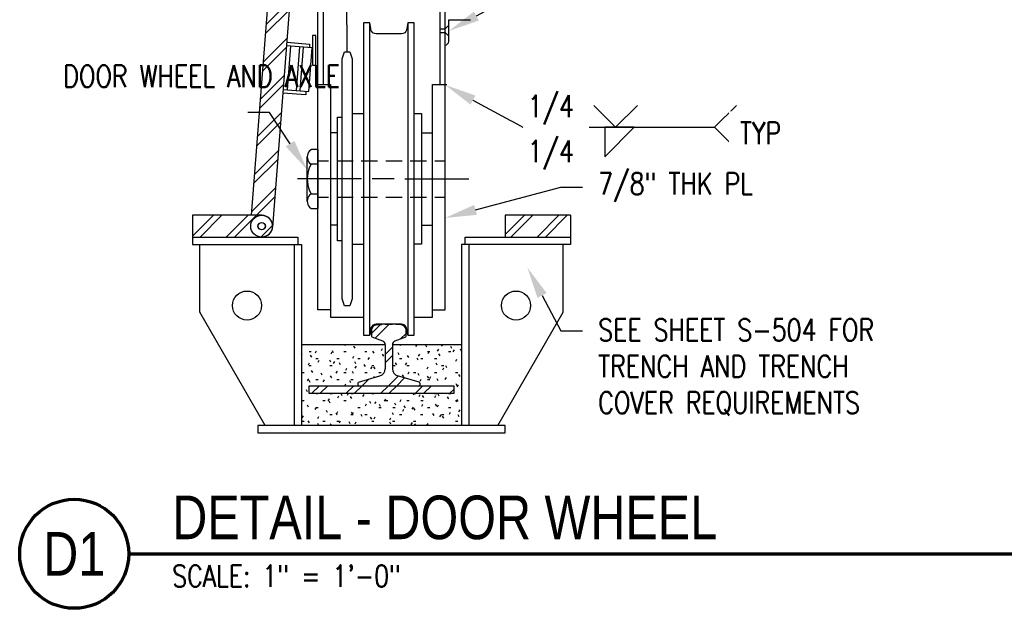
# Model space of a CAD drawing. Header units: inches. Extents: x -25 to 869, y 6 to 168.
# Tile 1 of 11: x -25 to 43, y 79 to 120. Entities that reach past the tile are written whole.
import ezdxf
from ezdxf import colors
from ezdxf.entities.mleader import LeaderData, LeaderLine
from ezdxf.enums import TextEntityAlignment as Align
from ezdxf.math import Vec2, Vec3

# ---------------------------------------------------------------- set-up
doc = ezdxf.new("R2010")
doc.units = ezdxf.units.IN
doc.header["$MEASUREMENT"] = 0
for name, color, linetype in [('A-ANNO-NOTE', 2, 'Continuous'), ('A-DETL-MEDM', 3, 'Continuous'), ('A-DETL-THIN', 1, 'Continuous'), ('A-WALL-PATT', 8, 'Continuous'), ('M-DETL-PATT', 1, 'Continuous'), ('S-ANNO-NOTE', 2, 'Continuous'), ('S-ANNO-SYMB', 2, 'Continuous')]:
    doc.layers.add(name, color=color, linetype=linetype)
doc.styles.add('Annotative', font='romans.shx', dxfattribs={"width": 0.8, "height": 0.125})
doc.styles.add('Arial', font='romans.shx', dxfattribs={"width": 0.8})
doc.styles.add('TITLES', font='swiss.ttf', dxfattribs={"width": 0.8, "height": 0.25})
pattern_1 = [(45, (-85.1276, -2.9779), (-1.18794, 1.18794), []), (45, (-85.1276, -1.1779), (-1.18794, 1.18794), [])]

# ---------------------------------------------------------------- blocks, each defined once
blk = doc.blocks.new('HDR-Si_Weld-Symbol - Both-1969930-DETAIL - DOOR WHEEL')
at = {"layer": 'A-ANNO-NOTE'}
for p, q in [((-0.0312, 0.125), (0.0938, 0)), ((0.0938, 0), (0.2188, 0.125)), ((0.6609, 0), (0.7859, 0.125)), ((-0.4375, 0), (0.6609, 0)), ((0.0313, -0.1691), (0.2004, 0)), ((0.0313, 0), (0.0313, -0.1691)), ((0.2004, 0), (0.0313, 0)), ((0.6609, 0), (0.7859, -0.125))]:
    blk.add_line(p, q, dxfattribs=at)
blk = doc.blocks.new('*U16')
at = {"linetype": 'Continuous', "lineweight": 70}
blk.add_line((1.125, 0.625), (11.625, 0.625), dxfattribs=at)
at = {"lineweight": 70}
blk.add_circle((0.8125, 0.625), 0.3125, dxfattribs=at)
at = {"style": 'Arial'}
blk.add_attdef('DRAWING_AREA_TITLE', text='', height=0.1875, dxfattribs=at).set_placement((1.3743, 0.6339), align=Align.BOTTOM_LEFT)
blk.add_attdef('X#', text='', height=0.1875, dxfattribs=at).set_placement((0.8125, 0.625), align=Align.MIDDLE_CENTER)
blk.add_attdef('SCALE:', text='', height=0.0938, dxfattribs=at).set_placement((1.3743, 0.5606), align=Align.TOP_LEFT)

msp = doc.modelspace()

# ---------------------------------------------------------------- hatches: boundary and pattern name
at = {"layer": 'A-WALL-PATT', "lineweight": -3}
h = msp.add_hatch(dxfattribs=at)
h.set_pattern_fill('FP_1', color=8, style=0, pattern_type=2)
h.set_pattern_definition([(0, (-85.1276, -2.9779), (1.92, 0.48), [0.1584, -1.282, 0.1584, -1.282, -7.68]), (0, (-85.1276, -2.9779), (1.92, 0.48), [-2.88, 0.1584, -2.722, 0.1584, -1.282, -3.36]), (0, (-85.1276, -2.9779), (1.92, 0.48), [-7.2, 0.1584, -0.8016, 0.1584, -2.242]), (120, (-84.4076, -2.7379), (-1.3756922, 1.4227688), [0.1584, -1.282, 0.1584, -1.282, -7.68]), (120, (-84.4076, -2.7379), (-1.3756922, 1.4227688), [-2.88, 0.1584, -2.722, 0.1584, -1.282, -3.36]), (120, (-84.4076, -2.7379), (-1.3756922, 1.4227688), [-7.2, 0.1584, -0.8016, 0.1584, -2.242]), (240, (-84.1676, -1.7779), (-0.5443078, -1.9027688), [0.1584, -1.282, 0.1584, -1.282, -7.68]), (240, (-84.1676, -1.7779), (-0.5443078, -1.9027688), [-2.88, 0.1584, -2.722, 0.1584, -1.282, -3.36]), (240, (-84.1676, -1.7779), (-0.5443078, -1.9027688), [-7.2, 0.1584, -0.8016, 0.1584, -2.242])])
h.paths.add_polyline_path([(1.4461, 91.772), (5.5086, 91.772), (5.5086, 97.3353), (0.7586, 97.3353), (0.7586, 95.6648), (0.775, 95.5377), (0.8232, 95.419), (0.8999, 95.3164), (1.0002, 95.2367), (1.1175, 95.1851), (2.6034, 94.7459), (2.6255, 94.7232), (2.6336, 94.6924), (2.6315, 94.5355), (2.6153, 94.5075), (2.5873, 94.4913), (2.5887, 94.4892), (5.0086, 94.4892), (5.0086, 93.9892), (-4.9914, 93.9892), (-4.9914, 94.4892), (-1.5715, 94.4919), (-1.5981, 94.5075), (-1.6143, 94.5355), (-1.6164, 94.5517), (-1.6143, 94.7083), (-1.5987, 94.736), (-1.5715, 94.7524), (-0.1003, 95.1851), (0.017, 95.2367), (0.1173, 95.3164), (0.194, 95.419), (0.2422, 95.5377), (0.2586, 95.6648), (0.2586, 97.3353), (-5.4914, 97.3353), (-5.4914, 91.772), (-3.0227, 91.772)])
at = {"layer": 'M-DETL-PATT', "lineweight": -3}
h = msp.add_hatch(dxfattribs=at)
h.set_pattern_fill('FP_2', color=8, style=0, pattern_type=2)
h.set_pattern_definition(pattern_1)
h.paths.add_polyline_path([(-7.486, 105.5294), (-6.2228, 121.7656), (-7.7182, 121.8819), (-8.9353, 106.2392), (-8.2307, 106.2392), (-8.0366, 106.2136), (-7.8557, 106.1387), (-7.7004, 106.0195), (-7.5812, 105.8642), (-7.5063, 105.6833), (-7.4891, 105.553)])
h = msp.add_hatch(dxfattribs=at)
h.set_pattern_fill('FP_2', color=8, style=0, pattern_type=2)
h.set_pattern_definition(pattern_1)
h.paths.add_polyline_path([(-12.9914, 104.7392), (-8.2307, 104.7392), (-8.0366, 104.7648), (-7.8557, 104.8397), (-7.7004, 104.9589), (-7.5812, 105.1142), (-7.5063, 105.2951), (-7.4807, 105.4892), (-7.5063, 105.6833), (-7.5812, 105.8642), (-7.7004, 106.0195), (-7.8557, 106.1387), (-8.0366, 106.2136), (-8.2307, 106.2392), (-12.9914, 106.2392), (-12.9914, 105.553)])
h.paths.add_polyline_path([(-8.2307, 105.2392), (-8.2954, 105.2477), (-8.3557, 105.2727), (-8.4075, 105.3124), (-8.4472, 105.3642), (-8.4722, 105.4245), (-8.4807, 105.4892), (-8.4722, 105.5539), (-8.4472, 105.6142), (-8.4075, 105.666), (-8.3557, 105.7057), (-8.2954, 105.7307), (-8.2307, 105.7392), (-8.166, 105.7307), (-8.1057, 105.7057), (-8.0539, 105.666), (-8.0142, 105.6142), (-7.9891, 105.553), (-7.9807, 105.4892), (-7.9892, 105.4245), (-8.0142, 105.3642), (-8.0539, 105.3124), (-8.1057, 105.2727), (-8.166, 105.2477)])
h = msp.add_hatch(dxfattribs=at)
h.set_pattern_fill('FP_2', color=8, style=0, pattern_type=2)
h.set_pattern_definition(pattern_1)
h.paths.add_polyline_path([(13.0086, 104.7392), (13.0086, 106.2392), (8.5086, 106.2392), (8.5086, 104.7392)])
h = msp.add_hatch(dxfattribs=at)
h.set_pattern_fill('FP_2', color=8, style=0, pattern_type=2)
h.set_pattern_definition(pattern_1)
h.paths.add_polyline_path([(-1.5539, 94.4892), (2.5873, 94.4913), (2.6024, 94.4976), (2.6252, 94.5204), (2.6336, 94.5517), (2.6336, 94.6924), (2.6255, 94.7232), (2.6034, 94.7459), (2.5887, 94.7524), (1.1175, 95.1851), (1.0002, 95.2367), (0.8999, 95.3164), (0.8232, 95.419), (0.775, 95.5377), (0.7586, 95.6648), (0.7586, 97.3353), (0.7657, 97.3946), (0.7867, 97.4505), (0.8204, 97.4998), (0.8648, 97.5398), (0.9174, 97.5681), (1.672, 97.8656), (1.6898, 97.8875), (1.6961, 97.9149), (1.6961, 98.3294), (1.6845, 98.4218), (1.6506, 98.5086), (1.5962, 98.5842), (1.525, 98.6442), (1.4411, 98.6847), (1.3499, 98.7033), (0.8835, 98.737), (0.7684, 98.7392), (0.1337, 98.737), (0.0187, 98.7304), (-0.3327, 98.7033), (-0.4239, 98.6847), (-0.5078, 98.6442), (-0.579, 98.5842), (-0.6334, 98.5086), (-0.6673, 98.4218), (-0.6789, 98.3054), (-0.6789, 97.9149), (-0.6649, 97.8755), (-0.6548, 97.8656), (-0.6293, 97.8537), (0.0998, 97.5681), (0.1524, 97.5398), (0.1968, 97.4998), (0.2305, 97.4505), (0.2515, 97.3946), (0.2586, 97.3353), (0.2586, 95.6648), (0.2422, 95.5377), (0.194, 95.419), (0.1173, 95.3164), (0.017, 95.2367), (-0.1003, 95.1851), (-1.5862, 94.7459), (-1.6083, 94.7232), (-1.6164, 94.6816), (-1.6143, 94.5355), (-1.608, 94.5204), (-1.5851, 94.4976), (-1.5701, 94.4913)])
h = msp.add_hatch(dxfattribs=at)
h.set_pattern_fill('FP_2', color=8, style=0, pattern_type=2)
h.set_pattern_definition(pattern_1)
h.paths.add_polyline_path([(-1.5539, 93.9892), (5.0086, 93.9892), (5.0086, 94.4892), (-4.9914, 94.4892), (-4.9914, 93.9892), (-1.6164, 93.9892)])

# ---------------------------------------------------------------- linework, layer by layer
at = {"layer": 'A-DETL-MEDM', "lineweight": -3}
for p, q in [((-0.6789, 98.3294), (-0.6789, 97.9149)), ((-0.3327, 98.7033), (0.0187, 98.7304)), ((0.2488, 98.7392), (0.7684, 98.7392)), ((1.3499, 98.7033), (0.9985, 98.7304)), ((1.6961, 97.9149), (1.6961, 98.3294)), ((0.0998, 97.5681), (-0.6293, 97.8537)), ((1.6465, 97.8537), (0.9174, 97.5681)), ((0.2586, 97.3353), (-5.4914, 97.3353)), ((0.2586, 97.3353), (0.2586, 95.6648)), ((5.5086, 97.3353), (0.7586, 97.3353)), ((0.7586, 97.3353), (0.7586, 95.6648)), ((-1.5715, 94.7524), (-0.1003, 95.1851)), ((2.5887, 94.7524), (1.1175, 95.1851)), ((-4.9914, 94.4892), (-4.9914, 93.9892)), ((5.0086, 94.4892), (-4.9914, 94.4892)), ((-1.6164, 94.6924), (-1.6164, 94.5517)), ((2.6336, 94.6924), (2.6336, 94.5517)), ((5.0086, 93.9892), (5.0086, 94.4892)), ((-4.9914, 93.9892), (5.0086, 93.9892))]:
    msp.add_line(p, q, dxfattribs=at)
for centre, radius, start, end in [((-0.3039, 98.3294), 0.375, 94.398705, 180), ((0.2488, 95.7392), 3, 90, 94.398705), ((0.7684, 95.7392), 3, 85.601295, 90), ((1.3211, 98.3294), 0.375, 0, 85.601295), ((-0.6164, 97.9149), 0.0625, 180, 258.111342), ((0.0086, 97.3353), 0.25, 0, 68.602314), ((1.0086, 97.3353), 0.25, 111.397686, 180), ((1.6336, 97.9149), 0.0625, 281.888658, 0), ((-0.2414, 95.6648), 0.5, 286.38954, 0), ((1.2586, 95.6648), 0.5, 180, 253.61046), ((-1.5539, 94.6924), 0.0625, 106.38954, 180), ((-1.5539, 94.5517), 0.0625, 180, 270), ((2.5711, 94.5517), 0.0625, 270, 0), ((2.5711, 94.6924), 0.0625, 0, 73.61046)]:
    msp.add_arc(centre, radius, start, end, dxfattribs=at)
at = {"layer": 'A-DETL-THIN', "lineweight": -3}
for p, q in [((-4.3647, 99.7367), (-4.3647, 147.4956)), ((-3.9914, 115.235), (-3.9914, 147.4956)), ((-2.3643, 117.4926), (-2.3745, 122.5487)), ((-8.9353, 106.2392), (-7.7182, 121.8819)), ((-6.2228, 121.7656), (-7.4937, 105.431)), ((4.012, 120.9521), (4.012, 115.235)), ((4.3853, 99.7367), (4.3853, 120.9521)), ((-0.7982, 119.4858), (-1.2355, 119.4858)), ((-1.2355, 119.4858), (-1.2355, 97.9875)), ((-0.7372, 119.0994), (-0.7982, 119.4858)), ((-0.7982, 97.9875), (-0.7982, 119.4858)), ((1.8256, 119.4858), (1.7544, 119.0994)), ((2.2628, 119.4858), (1.8256, 119.4858)), ((1.8256, 119.4858), (1.8256, 97.9875)), ((2.2628, 97.9875), (2.2628, 119.4858)), ((4.3853, 119.0726), (4.6361, 119.3232)), ((4.6385, 118.1945), (4.6353, 119.6978)), ((4.6353, 119.6978), (6.136, 119.6978)), ((-4.5117, 118.6038), (-4.7465, 118.6038)), ((-4.7465, 118.6038), (-4.7465, 116.5727)), ((-4.5117, 116.5727), (-4.5117, 118.6038)), ((-0.7168, 118.9875), (-0.7372, 119.0994)), ((-0.666, 118.8858), (-0.7168, 118.9875)), ((-0.5846, 118.8045), (-0.666, 118.8858)), ((-0.4829, 118.7536), (-0.5846, 118.8045)), ((-0.3711, 118.7333), (-0.4829, 118.7536)), ((1.3883, 118.7333), (-0.3711, 118.7333)), ((1.5001, 118.7536), (1.3883, 118.7333)), ((1.6018, 118.8045), (1.5001, 118.7536)), ((1.6832, 118.8858), (1.6018, 118.8045)), ((1.734, 118.9875), (1.6832, 118.8858)), ((1.7544, 119.0994), (1.734, 118.9875)), ((4.012, 119.0726), (4.3853, 119.0726)), ((4.012, 118.8245), (4.3869, 118.8245)), ((4.3869, 118.8245), (4.6377, 118.5735)), ((-4.7633, 117.7564), (-6.524, 117.8934)), ((-6.5046, 118.1426), (-4.9372, 118.0207)), ((-6.2588, 117.8727), (-6.4915, 114.8818)), ((-4.9372, 118.0207), (-4.9566, 117.7714)), ((-5.6356, 117.8242), (-5.8683, 114.8333)), ((-5.3864, 117.8048), (-5.6191, 114.8139)), ((-4.996, 114.7654), (-4.7633, 117.7564)), ((-2.71, 116.9943), (-2.5473, 117.4926)), ((-2.5473, 117.4926), (-2.1812, 117.4926)), ((-2.1812, 117.4926), (-2.0185, 116.9943)), ((-4.7465, 116.5727), (-4.5117, 116.5727)), ((-2.71, 100.4994), (-2.71, 116.9943)), ((-2.0185, 116.9943), (-2.0185, 100.4994)), ((-4.3647, 115.235), (-3.4931, 115.235)), ((-3.4931, 115.235), (-3.4931, 99.2384)), ((3.5137, 99.2384), (3.5137, 115.235)), ((3.5137, 115.235), (4.5103, 115.235)), ((-5.2087, 114.5312), (-6.7761, 114.6531)), ((-6.7567, 114.9024), (-4.996, 114.7654)), ((-5.1893, 114.7804), (-5.2087, 114.5312)), ((-2.0185, 113.2316), (-1.2355, 113.2316)), ((2.2628, 113.2316), (2.7611, 113.2316)), ((2.7611, 113.2316), (2.7611, 104.2417)), ((-3.0253, 104.4858), (-3.0253, 112.9875)), ((-3.0253, 112.9875), (-2.71, 112.9875)), ((-3.0253, 111.9197), (-3.4931, 111.9197)), ((2.7611, 111.9197), (3.5137, 111.9197)), ((-4.8325, 110.7502), (-4.9342, 110.6689)), ((-4.3444, 110.7604), (-4.8325, 110.7604)), ((-4.3444, 106.7129), (-4.3444, 110.7604)), ((-5.0969, 107.2112), (-5.0969, 110.2519)), ((-4.9342, 109.835), (-4.8325, 109.7536)), ((-4.8325, 109.7536), (-4.9342, 109.5401)), ((-4.3444, 109.7536), (-4.8325, 109.7536)), ((-4.3444, 109.9875), (-3.6355, 109.9875)), ((-3.0761, 109.9875), (-1.9473, 109.9875)), ((-1.388, 109.9875), (-0.2592, 109.9875)), ((0.3001, 109.9875), (1.4188, 109.9875)), ((1.9883, 109.9875), (3.1069, 109.9875)), ((3.6764, 109.9875), (4.3853, 109.9875)), ((-1.3778, 108.7468), (-5.7609, 108.7468)), ((0.8696, 108.7468), (-0.6355, 108.7468)), ((1.6222, 108.7468), (6.0154, 108.7468)), ((-4.9342, 107.9333), (-4.8325, 107.7197)), ((-4.8325, 107.7095), (-4.9342, 107.6282)), ((-4.8325, 107.7197), (-4.3444, 107.7197)), ((-4.3444, 107.4858), (-3.6355, 107.4858)), ((-3.0761, 107.4858), (-1.9473, 107.4858)), ((-1.388, 107.4858), (-0.2592, 107.4858)), ((0.3001, 107.4858), (1.4188, 107.4858)), ((1.9883, 107.4858), (3.1069, 107.4858)), ((3.6764, 107.4858), (4.3853, 107.4858)), ((-4.9342, 106.7943), (-4.8325, 106.7129)), ((-4.8325, 106.7129), (-4.3444, 106.7129)), ((-8.2307, 106.2392), (-12.9914, 106.2392)), ((-12.9914, 106.2392), (-12.9914, 104.2392)), ((8.5086, 106.2392), (8.5086, 104.7392)), ((13.0086, 106.2392), (8.5086, 106.2392)), ((13.0086, 106.2392), (13.0086, 104.2392)), ((-3.0253, 105.5536), (-3.4931, 105.5536)), ((2.7611, 105.5536), (3.5137, 105.5536)), ((-12.9914, 104.7392), (-5.7414, 104.7392)), ((-5.7414, 104.7392), (-5.7414, 104.2392)), ((-2.71, 104.4858), (-3.0253, 104.4858)), ((5.7586, 104.2392), (5.7586, 104.7392)), ((5.7586, 104.7392), (13.0086, 104.7392)), ((-12.9914, 104.2392), (-5.4914, 104.2392)), ((-12.4914, 99.5662), (-12.4914, 104.2392)), ((-5.9914, 104.2392), (-5.9914, 91.772)), ((-5.4914, 104.2392), (-5.4914, 91.772)), ((-2.0185, 104.2417), (-1.2355, 104.2417)), ((2.7611, 104.2417), (2.2628, 104.2417)), ((13.0086, 104.2392), (5.5086, 104.2392)), ((5.5086, 104.2392), (5.5086, 91.772)), ((6.0086, 104.2392), (6.0086, 91.772)), ((12.5086, 99.5662), (12.5086, 104.2392)), ((-2.5473, 100.0011), (-2.71, 100.4994)), ((-2.0185, 100.4994), (-2.1812, 100.0011)), ((-7.9914, 91.772), (-12.4914, 99.5662)), ((-3.4931, 99.7367), (-4.3647, 99.7367)), ((-2.1812, 100.0011), (-2.5473, 100.0011)), ((3.5137, 99.7367), (4.3853, 99.7367)), ((8.0086, 91.772), (12.5086, 99.5662)), ((-3.4931, 99.2384), (-1.2355, 99.2384)), ((2.2628, 99.2384), (3.5137, 99.2384)), ((-0.7372, 98.3739), (-0.7982, 97.9875)), ((-0.7168, 98.4858), (-0.7372, 98.3739)), ((-0.666, 98.5875), (-0.7168, 98.4858)), ((-0.5846, 98.6689), (-0.666, 98.5875)), ((-0.4829, 98.7197), (-0.5846, 98.6689)), ((-0.3711, 98.74), (-0.4829, 98.7197)), ((1.3883, 98.74), (-0.3711, 98.74)), ((1.5001, 98.7197), (1.3883, 98.74)), ((1.6018, 98.6689), (1.5001, 98.7197)), ((1.6832, 98.5875), (1.6018, 98.6689)), ((1.734, 98.4858), (1.6832, 98.5875)), ((1.7544, 98.3739), (1.734, 98.4858)), ((1.8256, 97.9875), (1.7544, 98.3739)), ((-1.2355, 97.9875), (-0.7982, 97.9875)), ((1.8256, 97.9875), (2.2628, 97.9875)), ((8.5086, 91.772), (-8.4914, 91.772)), ((-8.4914, 91.772), (-8.4914, 91.272)), ((8.5086, 91.272), (8.5086, 91.772)), ((-8.4914, 91.272), (8.5086, 91.272))]:
    msp.add_line(p, q, dxfattribs=at)
for centre, radius in [((-8.2414, 105.4892), 0.75), ((-8.2414, 105.4892), 0.25), ((-8.2307, 105.4892), 0.25), ((-9.2414, 100.0277), 1), ((9.2586, 100.0277), 1)]:
    msp.add_circle(centre, radius, dxfattribs=at)
for centre, radius, start, end in [((4.3568, 118.2304), 0.2841, 275.766301, 352.73714), ((-3.0687, 108.7367), 2.0312, 156.701015, 203.298985), ((-8.2307, 105.4892), 0.75, 270, 90)]:
    msp.add_arc(centre, radius, start, end, dxfattribs=at)
for points in [[(-4.9342, 110.6689), (-5.1535, 110.4507), (-5.1535, 110.0531), (-4.9342, 109.835)], [(-4.9342, 107.6282), (-5.1535, 107.4101), (-5.1535, 107.0124), (-4.9342, 106.7943)]]:
    msp.add_open_spline(points, degree=3, dxfattribs=at)

# ---------------------------------------------------------------- block references
at = {"layer": 'A-ANNO-NOTE', "lineweight": -3, "xscale": 12, "yscale": 12, "zscale": 12}
msp.add_blockref('HDR-Si_Weld-Symbol - Both-1969930-DETAIL - DOOR WHEEL', (14.9809, 112.2987), dxfattribs=at)
at = {"layer": 'S-ANNO-SYMB', "lineweight": -3}
ref = msp.add_blockref('*U16', (-30.877, 75.4471), dxfattribs=dict(at, xscale=12.00000002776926, yscale=12.00000002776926, zscale=12.00000002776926))
ref.add_attrib('SCALE:', 'SCALE: 1" = 1\'-0"', dxfattribs={"layer": '0', "height": 1.5, "style": 'Annotative', "width": 0.796875}).set_placement((-14.3854, 82.1741), align=Align.TOP_LEFT)
ref.add_attrib('DRAWING_AREA_TITLE', 'DETAIL - DOOR WHEEL', dxfattribs={"layer": '0', "height": 3, "style": 'TITLES', "width": 0.796875}).set_placement((-14.3854, 83.054), align=Align.BOTTOM_LEFT)
ref.add_attrib('X#', 'D1', dxfattribs={"layer": '0', "height": 3, "style": 'TITLES', "width": 0.796875}).set_placement((-21.127, 82.9471), align=Align.MIDDLE_CENTER)

# ---------------------------------------------------------------- leaders
at = {"layer": 'S-ANNO-NOTE', "lineweight": -3}
ml = msp.add_multileader_mtext('Standard', dxfattribs=at)
ml.set_content('{\\C256;5/16" DIA COUNTERSUNK SCREWS @ 6" OC AROUND PERIMETER}', color=2, style='Annotative')
ml.set_leader_properties(color=1)
ml.build(insert=Vec2(0, 0))
ml.multileader.update_dxf_attribs({"text_right_attachment_type": 3, "dogleg_length": 0.125, "arrow_head_size": 2.16, "scale": 12})
ctx = ml.context
ctx.base_point, ctx.scale, ctx.char_height, ctx.arrow_head_size, ctx.landing_gap_size, ctx.plane_origin = Vec3(13.8315, 123.1136), 12, 1.5, 2.16, 1.08, Vec3(-0.91, 77.6785)
ctx.right_attachment = 3
notes = []
notes.append((ctx, [(0, (1, 1, 0), (12.3315, 123.1136), (1, 0), 1.5, [(0, [(4.637, 118.9177)], 0, [])])]))
ctx.mtext.insert, ctx.mtext.width, ctx.mtext.flow_direction = Vec3(14.9115, 123.8636), 23.326624, 5
ml = msp.add_multileader_mtext('Standard', dxfattribs=at)
ml.set_content('{\\C256;SEE SHEET S-504 FOR\\P\\pxt3.2,6.4,9.6,12.8,16,19.2,22.4,25.6,28.8,32,35.2,38.4,41.6,44.8,48,51.2,54.4,57.6,60.8,64,67.2,70.4,73.6,76.8,80,83.2,86.4,89.6,92.8,96,99.2,102.4;TRENCH AND TRENCH\\PCOVER REQUIREMENTS}', color=2, style='Annotative')
ml.set_leader_properties(color=1)
ml.build(insert=Vec2(0, 0))
ml.multileader.update_dxf_attribs({"text_right_attachment_type": 3, "dogleg_length": 0.125, "arrow_head_size": 2.16, "scale": 12})
ctx = ml.context
ctx.base_point, ctx.scale, ctx.char_height, ctx.arrow_head_size, ctx.landing_gap_size, ctx.plane_origin = Vec3(13.8315, 98.2823), 12, 1.5, 2.16, 1.08, Vec3(-0.91, 55.9601)
ctx.right_attachment = 3
notes.append((ctx, [(0, (1, 1, 0), (12.3315, 98.2823), (1, 0), 1.5, [(0, [(10.0428, 102.6351)], 0, [])])]))
ctx.mtext.insert, ctx.mtext.width, ctx.mtext.flow_direction = Vec3(14.9115, 99.1037), 22.272078, 5
for ctx, leaders in notes:
    for number, flags, end, landing, length, lines in leaders:
        leader = LeaderData()
        leader.index, (leader.has_last_leader_line, leader.has_dogleg_vector, leader.attachment_direction) = number, flags
        leader.last_leader_point, leader.dogleg_vector, leader.dogleg_length = Vec3(end), Vec3(landing), length
        for number, points, colour, breaks in lines:
            line = LeaderLine()
            line.index, line.vertices, line.color, line.breaks = number, Vec3.list(points), colors.encode_raw_color(colour), breaks
            leader.lines.append(line)
        ctx.leaders.append(leader)

# ---------------------------------------------------------------- next in the draw order: texts
at = {"layer": 'A-ANNO-NOTE', "lineweight": -3, "char_height": 1.5, "line_spacing_factor": 0.981704, "style": 'Annotative', "bg_fill": 2}
for s, insert, width, attachment_point in [('\\pxt3.2,6.4,9.6,12.8,16,19.2,22.4,25.6,28.8,32,35.2,38.4,41.6,44.8,48,51.2,54.4,57.6,60.8,64,67.2,70.4,73.6,76.8,80,83.2,86.4,89.6,92.8,96,99.2,102.4;{TYP}', (24.6623, 111.8911), 3.325984, 4), ('\\pxqc,t3.2,6.4,9.6,12.8,16,19.2,22.4,25.6,28.8,32,35.2,38.4,41.6,44.8,48,51.2,54.4,57.6,60.8,64,67.2,70.4,73.6,76.8,80,83.2,86.4,89.6,92.8,96,99.2,102.4;{1/4}', (11.6531, 111.3881), 3.749291, 2)]:
    msp.add_mtext(s, dxfattribs=dict(at, insert=insert, width=width, attachment_point=attachment_point))

# ---------------------------------------------------------------- next in the draw order: texts
at = {"layer": 'A-ANNO-NOTE', "lineweight": -3, "insert": (11.6531, 112.4948), "char_height": 1.5, "width": 3.749291, "attachment_point": 8, "line_spacing_factor": 0.981704, "style": 'Annotative', "bg_fill": 2}
msp.add_mtext('\\pxqc,t3.2,6.4,9.6,12.8,16,19.2,22.4,25.6,28.8,32,35.2,38.4,41.6,44.8,48,51.2,54.4,57.6,60.8,64,67.2,70.4,73.6,76.8,80,83.2,86.4,89.6,92.8,96,99.2,102.4;{1/4}', dxfattribs=at)

# ---------------------------------------------------------------- next in the draw order: leaders
at = {"layer": 'S-ANNO-NOTE', "lineweight": -3}
ml = msp.add_multileader_mtext('Standard', dxfattribs=at)
ml.set_content('{\\C256;7/8" THK PL}', color=2, style='Annotative')
ml.set_leader_properties(color=1)
ml.build(insert=Vec2(0, 0))
ml.multileader.update_dxf_attribs({"text_right_attachment_type": 3, "dogleg_length": 0.125, "arrow_head_size": 2.16, "scale": 12})
ctx = ml.context
ctx.base_point, ctx.scale, ctx.char_height, ctx.arrow_head_size, ctx.landing_gap_size, ctx.plane_origin = Vec3(13.8315, 108.1672), 12, 1.5, 2.16, 1.08, Vec3(-0.91, 65.8451)
ctx.right_attachment = 3
notes = []
notes.append((ctx, [(0, (1, 1, 0), (12.3315, 108.1672), (1, 0), 1.5, [(0, [(4.3853, 106.0577)], 0, [])])]))
ctx.mtext.insert, ctx.mtext.width, ctx.mtext.flow_direction = Vec3(14.9115, 109.1672), 34.923532, 5
for ctx, leaders in notes:
    for number, flags, end, landing, length, lines in leaders:
        leader = LeaderData()
        leader.index, (leader.has_last_leader_line, leader.has_dogleg_vector, leader.attachment_direction) = number, flags
        leader.last_leader_point, leader.dogleg_vector, leader.dogleg_length = Vec3(end), Vec3(landing), length
        for number, points, colour, breaks in lines:
            line = LeaderLine()
            line.index, line.vertices, line.color, line.breaks = number, Vec3.list(points), colors.encode_raw_color(colour), breaks
            leader.lines.append(line)
        ctx.leaders.append(leader)

# ---------------------------------------------------------------- next in the draw order: leaders
ml = msp.add_multileader_mtext('Standard', dxfattribs=at)
ml.set_content('{\\C256;DOOR WHEEL AND AXLE}', color=2, style='Annotative')
ml.set_leader_properties(color=1)
ml.build(insert=Vec2(0, 0))
ml.multileader.update_dxf_attribs({"text_right_attachment_type": 3, "dogleg_length": 0.125, "arrow_head_size": 2.16, "scale": 12})
ctx = ml.context
ctx.base_point, ctx.scale, ctx.char_height, ctx.arrow_head_size, ctx.landing_gap_size, ctx.plane_origin = Vec3(-22.957, 115.8083), 12, 1.5, 2.16, 1.08, Vec3(2.9306, 70.9861)
ctx.right_attachment = 3
notes = []
notes.append((ctx, [(0, (1, 1, 0), (-7.697, 113.3083), (-1, 0), 1.5, [(0, [(-5.0969, 109.3621)], 0, [])])]))
ctx.mtext.insert, ctx.mtext.width, ctx.mtext.flow_direction = Vec3(-21.877, 116.5583), 12.579448, 5
ml = msp.add_multileader_mtext('Standard', dxfattribs=at)
ml.set_content('\\pxt3.2,6.4,9.6,12.8,16,19.2,22.4,25.6,28.8,32,35.2,38.4,41.6,44.8,48,51.2,54.4,57.6,60.8,64,67.2,70.4,73.6,76.8,80,83.2,86.4,89.6,92.8,96,99.2,102.4;{\\C256; }', color=2, style='Annotative')
ml.set_leader_properties(color=256)
ml.build(insert=Vec2(0, 0))
ml.multileader.update_dxf_attribs({"has_dogleg": 0, "text_right_attachment_type": 3, "dogleg_length": 0.125, "arrow_head_size": 2.16, "scale": 12})
ctx = ml.context
ctx.base_point, ctx.scale, ctx.char_height, ctx.arrow_head_size, ctx.landing_gap_size, ctx.plane_origin = Vec3(9.7309, 112.2987), 12, 1.5, 2.16, 1.08, Vec3(-1.1492, 73.9625)
ctx.right_attachment = 3
notes.append((ctx, [(0, (1, 1, 0), (8.2309, 112.2987), (1, 0), 1.5, [(0, [(4.3977, 115.2017)], 0, [])])]))
ctx.mtext.insert, ctx.mtext.width, ctx.mtext.flow_direction = Vec3(10.8109, 113.0487), 34.923532, 5
for ctx, leaders in notes:
    for number, flags, end, landing, length, lines in leaders:
        leader = LeaderData()
        leader.index, (leader.has_last_leader_line, leader.has_dogleg_vector, leader.attachment_direction) = number, flags
        leader.last_leader_point, leader.dogleg_vector, leader.dogleg_length = Vec3(end), Vec3(landing), length
        for number, points, colour, breaks in lines:
            line = LeaderLine()
            line.index, line.vertices, line.color, line.breaks = number, Vec3.list(points), colors.encode_raw_color(colour), breaks
            leader.lines.append(line)
        ctx.leaders.append(leader)

doc.saveas('drawing.dxf')
